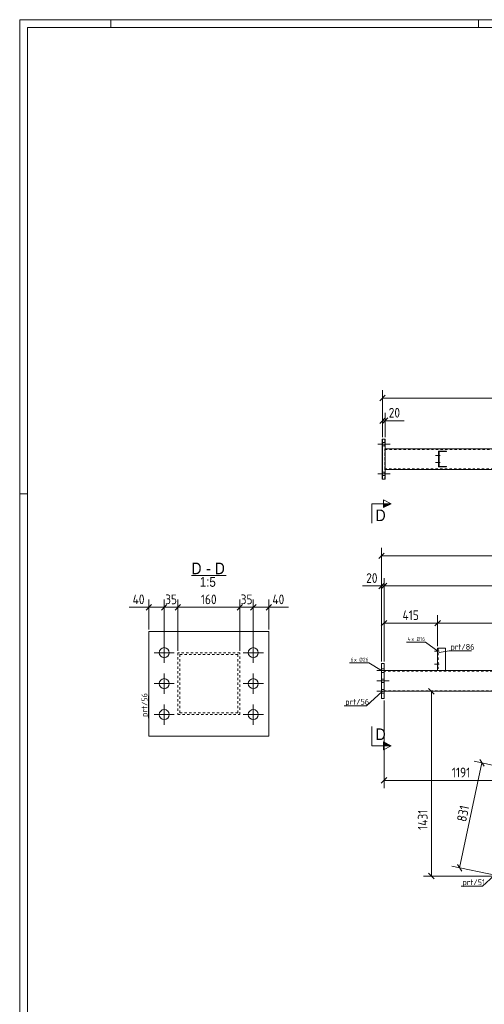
# Model space of a CAD drawing. Header units: millimetres. Extents: x 1 to 1188, y 1 to 840.
# Tile 2 of 6: x 1 to 241, y 331 to 840. Entities that reach past the tile are written whole.
import ezdxf

# ---------------------------------------------------------------- set-up
doc = ezdxf.new("R2010")
doc.units = ezdxf.units.MM
doc.header["$LTSCALE"] = 0.6
doc.linetypes.add('XKITLINE00', pattern=[0])
doc.linetypes.add('XKITLINE02', pattern=[4, 2, -2])
for name, color, linetype, lineweight in [('Bolt', 7, 'Continuous', 0), ('BoltMark', 3, 'Continuous', 0), ('DrawingSheet', 5, 'Continuous', 0), ('OtherObjectType', 1, 'Continuous', 0), ('Part', 2, 'Continuous', 0), ('PartMark', 3, 'Continuous', 0), ('Section', 6, 'Continuous', 0), ('Z-DIMENSIONS', 1, 'Continuous', 0)]:
    doc.layers.add(name, color=color, linetype=linetype, lineweight=lineweight)
doc.styles.add('ARIAL', font='ARIAL.TTF')
doc.styles.add('ISOCPEUR', font='ISOCPEUR.TTF')

msp = doc.modelspace()

# ---------------------------------------------------------------- hatches: boundary and pattern name
at = {"layer": 'Section'}
for points in [[(188.87, 589.95), (192.87, 589.95), (188.87, 587.95)], [(188.87, 466.84), (192.87, 464.84), (188.87, 464.84)]]:
    msp.add_hatch(color=6, dxfattribs=at).paths.add_polyline_path(points, flags=17)

# ---------------------------------------------------------------- linework, layer by layer
at = {"layer": 'Bolt', "color": 3, "linetype": 'XKITLINE00', "lineweight": 0}
for p, q in [((185.95, 620.7), (192.28, 620.7)), ((186, 620.7), (192.33, 620.7)), ((186.05, 620.7), (192.38, 620.7)), ((188.27, 621.56), (189.6, 621.56)), ((188.32, 621.56), (189.66, 621.56)), ((188.38, 621.56), (189.71, 621.56)), ((188.29, 619.83), (189.62, 619.83)), ((188.34, 619.83), (189.67, 619.83)), ((188.39, 619.83), (189.73, 619.83)), ((218.12, 614.86), (215.76, 614.86)), ((218.12, 611.2), (215.76, 611.2)), ((217.62, 614.33), (217.42, 614.33)), ((217.62, 610.66), (217.42, 610.66)), ((217.63, 615.4), (217.43, 615.4)), ((217.63, 611.73), (217.43, 611.73)), ((185.95, 605.36), (192.28, 605.36)), ((186, 605.36), (192.33, 605.36)), ((186.05, 605.36), (192.38, 605.36)), ((188.27, 606.23), (189.6, 606.23)), ((188.32, 606.23), (189.66, 606.23)), ((188.38, 606.23), (189.71, 606.23)), ((188.29, 604.5), (189.62, 604.5)), ((188.34, 604.5), (189.67, 604.5)), ((188.39, 604.5), (189.73, 604.5)), ((75.66, 507.78), (75.66, 518.18)), ((121.66, 507.78), (121.66, 518.18)), ((217.08, 514.22), (216.88, 514.22)), ((217.08, 514.22), (216.88, 514.22)), ((80.86, 512.98), (70.46, 512.98)), ((126.86, 512.98), (116.46, 512.98)), ((217.58, 513.69), (215.21, 513.69)), ((217.58, 513.69), (215.21, 513.69)), ((217.08, 513.15), (216.88, 513.15)), ((217.08, 513.15), (216.88, 513.15)), ((185.54, 503.69), (191.87, 503.69)), ((185.54, 503.69), (191.87, 503.69)), ((187.87, 504.55), (189.2, 504.55)), ((187.87, 504.55), (189.2, 504.55)), ((217.58, 507.02), (215.21, 507.02)), ((217.58, 507.02), (215.21, 507.02)), ((217.08, 507.55), (216.88, 507.55)), ((217.08, 507.55), (216.88, 507.55)), ((217.08, 506.49), (216.88, 506.49)), ((217.08, 506.49), (216.88, 506.49)), ((75.66, 491.78), (75.66, 502.18)), ((121.66, 491.78), (121.66, 502.18)), ((187.87, 502.82), (189.2, 502.82)), ((187.87, 502.82), (189.2, 502.82)), ((187.87, 499.22), (189.2, 499.22)), ((187.87, 499.22), (189.2, 499.22)), ((80.86, 496.98), (70.46, 496.98)), ((126.86, 496.98), (116.46, 496.98)), ((185.54, 498.35), (191.87, 498.35)), ((185.54, 498.35), (191.87, 498.35)), ((187.87, 497.49), (189.2, 497.49)), ((187.87, 497.49), (189.2, 497.49)), ((187.87, 493.89), (189.2, 493.89)), ((187.87, 493.89), (189.2, 493.89)), ((185.54, 493.02), (191.87, 493.02)), ((185.54, 493.02), (191.87, 493.02)), ((187.87, 492.15), (189.2, 492.15)), ((187.87, 492.15), (189.2, 492.15)), ((75.66, 475.78), (75.66, 486.18)), ((121.66, 475.78), (121.66, 486.18)), ((80.86, 480.98), (70.46, 480.98)), ((126.86, 480.98), (116.46, 480.98))]:
    msp.add_line(p, q, dxfattribs=at)
for centre in [(75.66, 512.98), (121.66, 512.98), (75.66, 496.98), (121.66, 496.98), (75.66, 480.98), (121.66, 480.98)]:
    msp.add_circle(centre, 2.6, dxfattribs=at)
at = {"layer": 'BoltMark', "color": 4, "linetype": 'XKITLINE00', "lineweight": 0}
for p, q in [((200.75, 518.45), (210.55, 518.45)), ((216.91, 513.69), (210.55, 518.45)), ((171.29, 507.78), (181.25, 507.78)), ((187.87, 503.69), (181.25, 507.78))]:
    msp.add_line(p, q, dxfattribs=at)
at = {"layer": 'DrawingSheet', "color": 2, "linetype": 'XKITLINE00', "lineweight": 0}
for p, q in [((1188, 840), (1, 840)), ((1, 840), (1, 1)), ((48, 836), (48, 840)), ((238, 836), (238, 840)), ((5, 595), (1, 595))]:
    msp.add_line(p, q, dxfattribs=at)
at = {"layer": 'DrawingSheet', "color": 3, "linetype": 'XKITLINE00', "lineweight": 0}
for p, q in [((1184, 836), (5, 836)), ((5, 836), (5, 5))]:
    msp.add_line(p, q, dxfattribs=at)
at = {"layer": 'OtherObjectType', "color": 6, "linetype": 'XKITLINE00', "lineweight": 0}
msp.add_line((89.75, 552.78), (107.57, 552.78), dxfattribs=at)
at = {"layer": 'Part', "color": 2, "linetype": 'XKITLINE00', "lineweight": 0}
for p, q in [((188.24, 602.7), (188.24, 623.36)), ((188.24, 623.36), (189.75, 623.36)), ((188.42, 602.7), (188.42, 623.36)), ((189.75, 602.7), (189.75, 623.36)), ((970.64, 618.36), (189.75, 618.36)), ((217.45, 617.03), (217.39, 617.03)), ((217.39, 617.03), (221.45, 617.03)), ((217.39, 609.03), (217.39, 617.03)), ((217.45, 609.03), (217.45, 617.03)), ((221.45, 616.83), (217.65, 616.83)), ((217.65, 609.23), (217.65, 616.83)), ((221.45, 617.03), (221.45, 616.83)), ((189.75, 607.7), (970.64, 607.7)), ((217.45, 609.03), (217.39, 609.03)), ((217.39, 609.03), (221.45, 609.03)), ((221.45, 609.23), (217.65, 609.23)), ((221.45, 609.03), (221.45, 609.23)), ((189.75, 602.7), (188.24, 602.7)), ((129.66, 523.98), (67.66, 523.98)), ((67.66, 523.98), (67.66, 469.8)), ((129.66, 469.8), (129.66, 523.98)), ((216.88, 515.35), (216.88, 503.69)), ((220.88, 515.35), (216.88, 515.35)), ((220.88, 503.69), (220.88, 515.35)), ((187.87, 489.29), (187.87, 507.35)), ((189.2, 507.35), (187.87, 507.35)), ((189.2, 489.29), (189.2, 507.35)), ((189.2, 503.69), (970.17, 503.69)), ((187.87, 489.29), (189.2, 489.29)), ((189.2, 493.02), (593.13, 493.02)), ((129.66, 469.8), (67.66, 469.8))]:
    msp.add_line(p, q, dxfattribs=at)
at = {"layer": 'Part', "color": 7, "linetype": 'XKITLINE02', "lineweight": 0}
for p, q in [((189.57, 602.7), (189.57, 623.36)), ((189.61, 607.7), (189.61, 618.36)), ((189.75, 618.36), (189.61, 618.36)), ((189.62, 618.03), (970.57, 618.03)), ((189.62, 608.03), (189.62, 618.03)), ((189.71, 618.03), (189.75, 618.03)), ((189.71, 608.03), (189.71, 618.03)), ((189.72, 607.7), (189.72, 618.36)), ((217.59, 609.23), (217.59, 616.83)), ((217.65, 616.83), (217.59, 616.83)), ((221.39, 616.83), (221.39, 617.03)), ((189.75, 607.7), (189.61, 607.7)), ((970.57, 608.03), (189.62, 608.03)), ((217.59, 609.23), (217.65, 609.23)), ((221.39, 609.03), (221.39, 609.23)), ((217.08, 515.35), (217.08, 503.69)), ((114.66, 512.98), (82.66, 512.98)), ((82.66, 512.98), (82.66, 480.98)), ((83.66, 481.98), (83.66, 511.98)), ((83.66, 511.98), (113.66, 511.98)), ((113.66, 511.98), (113.66, 481.98)), ((114.66, 480.98), (114.66, 512.98)), ((189.2, 493.02), (189.2, 503.69)), ((220.88, 503.69), (216.88, 503.69)), ((216.88, 503.69), (216.88, 503.69)), ((220.88, 503.69), (220.88, 503.69)), ((970.09, 503.35), (189.2, 503.35)), ((967.97, 493.35), (189.2, 493.35)), ((82.66, 480.98), (114.66, 480.98)), ((113.66, 481.98), (83.66, 481.98))]:
    msp.add_line(p, q, dxfattribs=at)
at = {"layer": 'Part', "color": 11, "linetype": 'XKITLINE00', "lineweight": 0}
for p, q in [((217.45, 616.01), (217.65, 616.21)), ((218.27, 616.83), (218.47, 617.03)), ((220.97, 616.83), (221.17, 617.03)), ((217.45, 613.31), (217.65, 613.51)), ((217.45, 611.97), (217.65, 612.17)), ((217.45, 609.27), (217.65, 609.47)), ((218.56, 609.03), (218.76, 609.23)), ((221.25, 609.03), (221.45, 609.23))]:
    msp.add_line(p, q, dxfattribs=at)
at = {"layer": 'PartMark', "color": 7, "linetype": 'XKITLINE00', "lineweight": 0}
for p, q in [((217.7, 513), (222.89, 513.9)), ((222.89, 513.9), (234.4, 513.9)), ((67.56, 479.2), (67.56, 490.71)), ((188.16, 492.93), (180.06, 485.51)), ((168.55, 485.51), (180.06, 485.51)), ((246.15, 397.89), (240.09, 392.29)), ((229.09, 392.29), (240.09, 392.29))]:
    msp.add_line(p, q, dxfattribs=at)
at = {"layer": 'Section', "color": 6, "linetype": 'XKITLINE00', "lineweight": 0}
for p, q in [((188.87, 587.95), (188.87, 591.95)), ((188.87, 591.95), (192.87, 589.95)), ((182.87, 589.95), (182.87, 579.95)), ((182.87, 589.95), (192.87, 589.95)), ((192.87, 589.95), (188.87, 587.95)), ((182.87, 464.84), (182.87, 474.84)), ((182.87, 464.84), (192.87, 464.84)), ((192.87, 464.84), (188.87, 466.84)), ((188.87, 466.84), (188.87, 462.84)), ((192.87, 464.84), (188.87, 462.84))]:
    msp.add_line(p, q, dxfattribs=at)
at = {"layer": 'Z-DIMENSIONS', "color": 7, "linetype": 'XKITLINE00', "lineweight": 0}
for p, q in [((188.42, 624.36), (188.42, 648.64)), ((189.84, 645.95), (187.01, 643.12)), ((188.42, 644.54), (970.64, 644.54)), ((188.42, 624.36), (188.42, 636.94)), ((189.75, 624.36), (189.75, 636.94)), ((189.84, 634.25), (187.01, 631.43)), ((191.17, 634.25), (188.34, 631.43)), ((188.42, 632.84), (189.75, 632.84)), ((189.75, 632.84), (199.52, 632.84)), ((189.75, 632.84), (199.52, 632.84)), ((187.87, 508.35), (187.87, 567.14)), ((189.28, 564.45), (186.46, 561.62)), ((187.87, 563.04), (970.18, 563.04)), ((187.87, 508.35), (187.87, 551.54)), ((189.2, 508.35), (189.2, 551.54)), ((189.2, 508.35), (189.2, 551.54)), ((187.87, 547.44), (178.1, 547.44)), ((187.87, 547.44), (178.1, 547.44)), ((189.28, 548.86), (186.46, 546.03)), ((190.62, 548.86), (187.79, 546.03)), ((190.62, 548.86), (187.79, 546.03)), ((187.87, 547.44), (189.2, 547.44)), ((189.2, 547.44), (970.17, 547.44)), ((67.66, 524.98), (67.66, 540.53)), ((75.66, 513.98), (75.66, 540.53)), ((82.66, 513.98), (82.66, 540.53)), ((114.66, 513.98), (114.66, 540.53)), ((121.66, 513.98), (121.66, 540.53)), ((129.66, 524.98), (129.66, 540.53)), ((67.66, 536.43), (57.47, 536.43)), ((67.66, 536.43), (57.47, 536.43)), ((69.08, 537.84), (66.25, 535.01)), ((67.66, 536.43), (75.66, 536.43)), ((77.08, 537.84), (74.25, 535.01)), ((76.26, 537.03), (74.25, 535.01)), ((75.66, 513.98), (75.66, 537.03)), ((75.66, 536.43), (82.66, 536.43)), ((84.07, 537.84), (81.25, 535.01)), ((84.07, 537.84), (81.25, 535.01)), ((82.66, 513.98), (82.66, 537.03)), ((82.66, 536.43), (114.66, 536.43)), ((116.07, 537.84), (113.25, 535.01)), ((115.26, 537.03), (113.25, 535.01)), ((114.66, 513.98), (114.66, 537.03)), ((114.66, 536.43), (121.66, 536.43)), ((123.08, 537.84), (120.25, 535.01)), ((123.08, 537.84), (120.25, 535.01)), ((121.66, 513.98), (121.66, 537.03)), ((121.66, 536.43), (129.66, 536.43)), ((131.08, 537.84), (128.25, 535.01)), ((129.66, 536.43), (139.86, 536.43)), ((129.66, 536.43), (139.86, 536.43)), ((190.62, 529.67), (187.79, 526.84)), ((189.2, 508.35), (189.2, 532.35)), ((218.29, 529.67), (215.46, 526.84)), ((218.29, 529.67), (215.46, 526.84)), ((216.88, 516.35), (216.88, 532.35)), ((216.88, 516.35), (216.88, 532.35)), ((189.2, 528.25), (216.88, 528.25)), ((216.88, 528.25), (310.21, 528.25)), ((212.2, 494.43), (215.03, 491.61)), ((593.13, 493.02), (209.52, 493.02)), ((213.62, 397.59), (213.62, 493.02)), ((189.2, 488.29), (189.2, 443)), ((228.23, 401.87), (239.74, 456.04)), ((258.88, 451.97), (235.73, 456.89)), ((238.65, 457.71), (240.83, 454.36)), ((190.62, 448.41), (187.79, 445.58)), ((189.2, 447), (268.63, 447)), ((247.37, 397.8), (224.22, 402.72)), ((227.14, 403.55), (229.32, 400.19)), ((247.35, 397.59), (209.52, 397.59)), ((212.2, 399.01), (215.03, 396.18))]:
    msp.add_line(p, q, dxfattribs=at)
at = {"layer": 'Z-DIMENSIONS', "color": 3}
for p in [(188.42, 644.54), (188.42, 632.84), (189.75, 632.84), (187.87, 563.04), (187.87, 547.44), (189.2, 547.44), (189.2, 547.44), (67.66, 536.43), (75.66, 536.43), (75.66, 536.43), (82.66, 536.43), (82.66, 536.43), (114.66, 536.43), (114.66, 536.43), (121.66, 536.43), (121.66, 536.43), (129.66, 536.43), (189.2, 528.25), (216.88, 528.25), (216.88, 528.25), (213.62, 493.02), (239.74, 456.04), (189.2, 447), (228.23, 401.87), (213.62, 397.59)]:
    msp.add_point(p, dxfattribs=at)

# ---------------------------------------------------------------- texts
at = {"layer": 'BoltMark', "color": 4, "style": 'ISOCPEUR', "width": 0.85}
for s, p in [('4', (201.35, 519.05)), ('x Ø', (203.33, 519.05)), ('16', (207.88, 519.05)), ('6', (171.89, 508.38)), ('x Ø', (173.7, 508.38)), ('26', (178.25, 508.38))]:
    msp.add_text(s, height=2, dxfattribs=at).set_placement(p)
at = {"layer": 'OtherObjectType', "color": 6, "style": 'ARIAL', "width": 0.85}
for s, height, p in [('D', 6, (89.75, 553.53)), ('-', 6, (97.33, 553.53)), ('D', 6, (101.79, 553.53)), ('1:5', 5, (94.03, 547.03))]:
    msp.add_text(s, height=height, dxfattribs=at).set_placement(p)
at = {"layer": 'PartMark', "color": 3, "style": 'ISOCPEUR', "width": 0.85}
for s, p in [('prt/86', (223.49, 514.5)), ('prt/56', (169.15, 486.11)), ('prt/51', (229.69, 392.89))]:
    msp.add_text(s, height=3, dxfattribs=at).set_placement(p)
msp.add_text('prt/56', height=3, rotation=90.0002, dxfattribs=at).set_placement((66.96, 479.8))
at = {"layer": 'Section', "color": 6, "style": 'ARIAL', "width": 0.85}
for p in [(184.87, 580.95), (184.87, 467.84)]:
    msp.add_text('D', height=6, dxfattribs=at).set_placement(p)
at = {"layer": 'Z-DIMENSIONS', "color": 3, "style": 'ISOCPEUR', "width": 0.85}
for s, p in [('20', (191.63, 634.44)), ('20', (179.98, 549.04)), ('40', (59.34, 538.03)), ('35', (76.15, 538.03)), ('160', (94.58, 538.03)), ('35', (115.15, 538.03)), ('40', (131.54, 538.03)), ('415', (198.74, 529.85)), ('1191', (224.19, 448.6))]:
    msp.add_text(s, height=5, dxfattribs=at).set_placement(p)
for s, rotation, p in [('1431', 90.0002, (211.66, 421.43)), ('831', 78.0025, (231.57, 425.29))]:
    msp.add_text(s, height=5, rotation=rotation, dxfattribs=at).set_placement(p)

doc.saveas('drawing.dxf')
